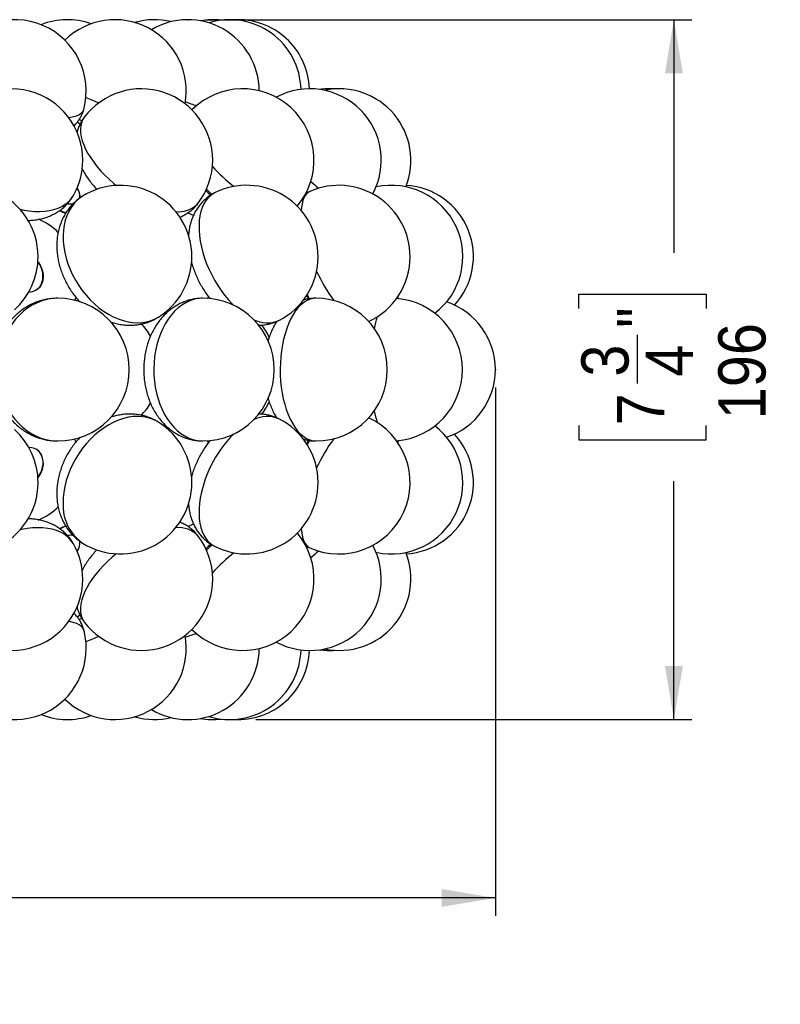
# Model space of a CAD drawing. Extents: x 0 to 297, y 0 to 420.
# Tile 16 of 24: x 117 to 159, y 192 to 247. Entities that reach past the tile are written whole.
import ezdxf

# ---------------------------------------------------------------- set-up
doc = ezdxf.new("R2010")
doc.units = 0
doc.header["$PDSIZE"] = -1
doc.linetypes.add('SLD-SOLIDO', pattern=[0])
doc.layers.get('0').update_dxf_attribs({"linetype": 'CONTINUOUS'})
doc.layers.add('FORMAT', color=7, linetype='SLD-SOLIDO')
doc.styles.add('SLDTEXTSTYLE3', font='GOTHIC.TTF', dxfattribs={"width": 0.913})
doc.dimstyles.new('SLDDIMSTYLE0', dxfattribs={"dimtxt": 2.645833, "dimasz": 3, "dimexe": 0, "dimexo": 0.0625, "dimgap": 0.661458, "dimtad": 0, "dimdec": 0, "dimlfac": 5, "dimrnd": 1e-09, "dimzin": 12, "dimtxsty": 'SLDTEXTSTYLE3', "dimsah": 1, "dimcen": 0.09, "dimazin": 3, "dimtfac": 1, "dimtdec": 0, "dimtofl": 0, "dimtmove": 0, "dimatfit": 3, "dimtolj": 1, "dimtzin": 12})

# ---------------------------------------------------------------- blocks, each defined once
blk = doc.blocks.new('_D')
at = {"layer": 'FORMAT', "color": 7}
for p, q in [((44.213, 226.168), (44.213, 196.555)), ((143.359, 226.168), (143.359, 196.555)), ((91.119, 202.885), (90.314, 202.885)), ((90.314, 202.885), (90.314, 195.752)), ((99.634, 202.885), (100.439, 202.885)), ((100.439, 202.885), (100.439, 195.752)), ((95.418, 199.591), (98.152, 199.591)), ((44.213, 197.555), (87.998, 197.555)), ((143.359, 197.555), (102.755, 197.555)), ((90.314, 195.752), (91.119, 195.752)), ((100.439, 195.752), (99.634, 195.752))]:
    blk.add_line(p, q, dxfattribs=at)
for points in [[(44.213, 197.555), (47.213, 197.055), (47.213, 198.055)], [(143.359, 197.555), (140.359, 198.055), (140.359, 197.055)]]:
    blk.add_solid(points, dxfattribs=at)
at = {"layer": 'FORMAT', "color": 7, "attachment_point": 1, "style": 'SLDTEXTSTYLE3'}
for s, insert, char_height in [('1', (95.808, 202.737), 2.646), ('19', (91.119, 200.74), 2.6458), ('"', (98.542, 200.74), 2.646), ('2', (95.808, 199.131), 2.646), ('496', (92.444, 195.067), 2.6458)]:
    blk.add_mtext(s, dxfattribs=dict(at, insert=insert, char_height=char_height))
blk = doc.blocks.new('_D_1')
at = {"layer": 'FORMAT', "color": 7}
for p, q in [((127.133, 246.782), (154.359, 246.782)), ((153.359, 246.782), (153.359, 233.721)), ((148.028, 230.6), (148.028, 231.405)), ((148.028, 231.405), (155.162, 231.405)), ((155.162, 231.405), (155.162, 230.6)), ((151.322, 226.384), (151.322, 229.118)), ((148.028, 224.04), (148.028, 223.235)), ((155.162, 223.235), (155.162, 224.04)), ((148.028, 223.235), (155.162, 223.235)), ((153.359, 207.555), (153.359, 220.919)), ((129.944, 207.555), (154.359, 207.555))]:
    blk.add_line(p, q, dxfattribs=at)
for points in [[(153.359, 246.782), (152.859, 243.782), (153.859, 243.782)], [(153.359, 207.555), (153.859, 210.555), (152.859, 210.555)]]:
    blk.add_solid(points, dxfattribs=at)
at = {"layer": 'FORMAT', "color": 7, "attachment_point": 1, "rotation": 90, "style": 'SLDTEXTSTYLE3'}
for s, insert, char_height in [('"', (150.174, 229.508), 2.646), ('196', (155.846, 224.388), 2.6458), ('3', (148.176, 226.774), 2.646), ('4', (151.782, 226.774), 2.646), ('7', (150.174, 224.04), 2.646)]:
    blk.add_mtext(s, dxfattribs=dict(at, insert=insert, char_height=char_height))

msp = doc.modelspace()

# ---------------------------------------------------------------- linework, layer by layer
at = {"color": 1, "linetype": 'SLD-SOLIDO'}
for p, q in [((120.047, 241.185), (120.199, 241.117)), ((126.666, 236.435), (126.722, 236.502)), ((126.167, 234.727), (126.178, 234.714)), ((137.886, 231.241), (137.938, 231.145)), ((127.244, 223.177), (127.275, 223.052)), ((137.938, 223.191), (137.886, 223.096)), ((126.179, 219.623), (126.167, 219.609)), ((116.829, 218.202), (116.738, 218.182))]:
    msp.add_line(p, q, dxfattribs=at)
at = {"color": 7, "linetype": 'SLD-SOLIDO'}
for p, q in [((119.946, 241.03), (120.101, 240.936)), ((126.589, 236.342), (126.72, 236.502)), ((126.142, 235.959), (126.436, 235.829)), ((117.709, 231.679), (117.719, 231.686)), ((124.744, 230.304), (124.837, 230.243)), ((117.719, 222.651), (117.709, 222.657)), ((126.436, 218.507), (126.15, 218.381)), ((126.453, 218.512), (126.389, 218.486)), ((121.035, 217.063), (121.025, 217.052)), ((120.099, 213.399), (119.945, 213.306))]:
    msp.add_line(p, q, dxfattribs=at)
at = {"color": 1, "linetype": 'SLD-SOLIDO', "flags": 128}
for points in [[(119.458, 241.292), (119.465, 241.293), (119.662, 241.329), (119.836, 241.376), (119.984, 241.433), (120.106, 241.501), (120.201, 241.577), (120.268, 241.663), (120.306, 241.752)], [(120.33, 241.314), (120.241, 241.171), (120.175, 241.01), (120.133, 240.833), (120.117, 240.642), (120.126, 240.438), (120.16, 240.223), (120.219, 239.998), (120.302, 239.765), (120.409, 239.526), (120.54, 239.282), (120.692, 239.036), (120.866, 238.788), (121.059, 238.541), (121.27, 238.297), (121.498, 238.058), (121.742, 237.825), (121.998, 237.6), (122.128, 237.492)], [(120.232, 236.886), (120.107, 236.801), (119.919, 236.644), (119.748, 236.463), (119.598, 236.26), (119.467, 236.037), (119.358, 235.795), (119.271, 235.537), (119.207, 235.263), (119.166, 234.976), (119.149, 234.678), (119.156, 234.371), (119.187, 234.058), (119.241, 233.741), (119.318, 233.422), (119.417, 233.103), (119.539, 232.788), (119.681, 232.477), (119.843, 232.175), (120.024, 231.882), (120.222, 231.601), (120.436, 231.334), (120.664, 231.083), (120.904, 230.85), (121.156, 230.637), (121.416, 230.445), (121.683, 230.275), (121.956, 230.13), (122.231, 230.009), (122.507, 229.914), (122.783, 229.846), (123.055, 229.804), (123.322, 229.79), (123.581, 229.804), (123.832, 229.845), (124.072, 229.913), (124.299, 230.007), (124.487, 230.112)], [(127.634, 237.072), (127.578, 237.042), (127.419, 236.934), (127.276, 236.801), (127.148, 236.644), (127.037, 236.463), (126.944, 236.26), (126.87, 236.037), (126.814, 235.795), (126.778, 235.537), (126.761, 235.263), (126.765, 234.976), (126.788, 234.678), (126.83, 234.371), (126.892, 234.058), (126.973, 233.741), (127.072, 233.422), (127.188, 233.103), (127.321, 232.788), (127.47, 232.477), (127.633, 232.175), (127.809, 231.882), (127.998, 231.601), (128.197, 231.334), (128.405, 231.083), (128.621, 230.85), (128.69, 230.782)], [(127.181, 237.284), (127.392, 237.083), (127.494, 236.99)], [(132.974, 237.16), (132.903, 237.123), (132.802, 237.042), (132.713, 236.934), (132.639, 236.801), (132.579, 236.644), (132.534, 236.463), (132.504, 236.26), (132.49, 236.078)], [(116.738, 236.154), (116.941, 236.112), (117.248, 236.064), (117.548, 236.037), (117.839, 236.031), (118.118, 236.047), (118.383, 236.084), (118.632, 236.141), (118.863, 236.22), (119.075, 236.318), (119.267, 236.435)], [(119.295, 235.933), (119.089, 236.027), (118.967, 236.088)], [(127.275, 231.287), (127.245, 231.162), (127.244, 231.159)], [(132.809, 231.354), (132.938, 231.162), (132.957, 231.134)], [(117.96, 231.024), (117.687, 230.918), (117.421, 230.784), (117.167, 230.624), (116.925, 230.438), (116.697, 230.228), (116.485, 229.995), (116.291, 229.741), (116.115, 229.468), (115.96, 229.179), (115.827, 228.874), (115.715, 228.557), (115.627, 228.229), (115.563, 227.893), (115.523, 227.553), (115.507, 227.209), (115.517, 226.865), (115.551, 226.523), (115.61, 226.186), (115.692, 225.857), (115.798, 225.537), (115.927, 225.229), (116.077, 224.935), (116.248, 224.658), (116.438, 224.4), (116.645, 224.162), (116.87, 223.946), (117.108, 223.754), (117.36, 223.588), (117.623, 223.448), (117.895, 223.335), (118.174, 223.251), (118.458, 223.196), (118.745, 223.17), (118.851, 223.168)], [(119.868, 231.227), (119.838, 231.162), (119.786, 231.057)], [(126.243, 231.024), (126.018, 230.918), (125.8, 230.784), (125.591, 230.624), (125.392, 230.438), (125.205, 230.228), (125.031, 229.995), (124.871, 229.741), (124.727, 229.468), (124.599, 229.179), (124.49, 228.874), (124.398, 228.557), (124.326, 228.229), (124.273, 227.893), (124.24, 227.553), (124.228, 227.209), (124.235, 226.865), (124.263, 226.523), (124.311, 226.186), (124.379, 225.857), (124.466, 225.537), (124.572, 225.229), (124.695, 224.935), (124.836, 224.658), (124.992, 224.4), (125.162, 224.162), (125.347, 223.946), (125.543, 223.754), (125.75, 223.588), (125.966, 223.448), (126.189, 223.335), (126.418, 223.251), (126.651, 223.196), (126.887, 223.17), (126.974, 223.168)], [(132.775, 231.024), (132.611, 230.918), (132.453, 230.784), (132.3, 230.624), (132.155, 230.438), (132.019, 230.228), (131.892, 229.995), (131.776, 229.741), (131.671, 229.468), (131.578, 229.179), (131.498, 228.874), (131.431, 228.557), (131.378, 228.229), (131.34, 227.893), (131.316, 227.553), (131.307, 227.209), (131.312, 226.865), (131.333, 226.523), (131.368, 226.186), (131.417, 225.857), (131.481, 225.537), (131.558, 225.229), (131.647, 224.935), (131.75, 224.658), (131.863, 224.4), (131.988, 224.162), (132.122, 223.946), (132.265, 223.754), (132.416, 223.588), (132.573, 223.448), (132.736, 223.335), (132.903, 223.251), (133.073, 223.196), (133.245, 223.17), (133.308, 223.168)], [(132.851, 231.227), (132.847, 231.162), (132.844, 231.116)], [(124.906, 230.299), (124.849, 230.33), (124.821, 230.346)], [(124.487, 224.225), (124.32, 224.319), (124.094, 224.416), (123.855, 224.486), (123.606, 224.53), (123.347, 224.546), (123.08, 224.535), (122.809, 224.496), (122.534, 224.43), (122.258, 224.338), (121.982, 224.22), (121.709, 224.076), (121.441, 223.909), (121.18, 223.719), (120.928, 223.507), (120.686, 223.276), (120.457, 223.027), (120.242, 222.762), (120.042, 222.482), (119.86, 222.19), (119.696, 221.888), (119.551, 221.579), (119.428, 221.263), (119.326, 220.945), (119.247, 220.626), (119.191, 220.309), (119.158, 219.995), (119.149, 219.688)], [(124.821, 223.991), (124.821, 223.991), (124.907, 224.038)], [(119.786, 223.279), (119.825, 223.203), (119.867, 223.111)], [(132.959, 223.205), (132.957, 223.203), (132.809, 222.983)], [(132.844, 223.226), (132.846, 223.203), (132.851, 223.11)], [(126.791, 219.688), (126.766, 219.389), (126.761, 219.101), (126.776, 218.825), (126.81, 218.565), (126.864, 218.321), (126.936, 218.096), (127.028, 217.892), (127.137, 217.709), (127.263, 217.549), (127.405, 217.414), (127.562, 217.304), (127.634, 217.265)], [(119.724, 217.405), (119.661, 217.506), (119.531, 217.67), (119.378, 217.817), (119.201, 217.946), (119.002, 218.056), (118.782, 218.147), (118.544, 218.218), (118.289, 218.268), (118.019, 218.298), (117.736, 218.306), (117.442, 218.292), (117.139, 218.258), (116.829, 218.202)], [(118.968, 218.249), (119.144, 218.335), (119.297, 218.404)], [(132.49, 218.258), (132.502, 218.096), (132.53, 217.892), (132.574, 217.709), (132.632, 217.549), (132.706, 217.414), (132.793, 217.304), (132.893, 217.22), (132.974, 217.176)], [(127.493, 217.345), (127.346, 217.211), (127.181, 217.052)], [(122.128, 216.844), (121.905, 216.657), (121.653, 216.429), (121.415, 216.193), (121.192, 215.952), (120.987, 215.707), (120.801, 215.46), (120.635, 215.212), (120.49, 214.966), (120.368, 214.724), (120.269, 214.487), (120.195, 214.256), (120.145, 214.035), (120.119, 213.824), (120.12, 213.624), (120.145, 213.438), (120.196, 213.267), (120.271, 213.112), (120.33, 213.023)], [(120.306, 212.584), (120.293, 212.623), (120.241, 212.714), (120.161, 212.795), (120.054, 212.868), (119.919, 212.931), (119.759, 212.983), (119.575, 213.025), (119.458, 213.044)], [(120.195, 213.218), (120.184, 213.213), (120.047, 213.151)]]:
    msp.add_lwpolyline(points, dxfattribs=at)
at = {"color": 7, "linetype": 'SLD-SOLIDO', "flags": 128}
for points in [[(120.998, 237.313), (121.016, 237.293), (121.035, 237.273)], [(127.147, 237.209), (127.273, 237.084), (127.421, 236.946)], [(117.736, 233.217), (117.766, 233.177), (117.865, 233.019), (117.944, 232.853), (117.999, 232.68), (118.03, 232.508), (118.037, 232.338), (118.018, 232.176), (117.974, 232.025), (117.907, 231.89), (117.817, 231.773), (117.719, 231.686)], [(132.785, 231.317), (132.918, 231.138), (132.926, 231.128)], [(132.923, 223.204), (132.918, 223.199), (132.785, 223.02)], [(117.735, 221.136), (117.779, 221.197), (117.874, 221.357), (117.948, 221.525), (117.998, 221.698), (118.025, 221.87), (118.026, 222.039), (118.002, 222.199), (117.953, 222.347), (117.881, 222.478), (117.787, 222.591), (117.675, 222.682), (117.545, 222.748), (117.402, 222.789), (117.25, 222.802), (117.23, 222.802)], [(117.883, 221.35), (117.788, 221.19), (117.736, 221.119)], [(127.422, 217.391), (127.273, 217.252), (127.147, 217.128)]]:
    msp.add_lwpolyline(points, dxfattribs=at)
at = {"color": 7, "linetype": 'SLD-SOLIDO'}
for centre, radius, start, end in [((116.441, 242.782), 4, 345.0809, 148.6101), ((119.39, 242.782), 4, 70.5887, 111.6319), ((122.049, 242.782), 4, 349.7868, 134.5064), ((124.277, 242.782), 4, 76.5824, 106.1706), ((126.133, 242.782), 4, 0.2344, 120.7002), ((127.52, 242.782), 4, 83.1519, 99.9821), ((128.474, 242.782), 4, 1.3637, 107.0124), ((128.944, 242.782), 4, 1.8061, 93.3731), ((116.246, 238.908), 4, 0, 150.3805), ((123.526, 238.908), 4, 0, 143.0274), ((129.202, 238.908), 4, 319.7559, 135.1967), ((132.969, 238.908), 4, 331.7488, 118.0914), ((134.077, 238.908), 4, 86.0812, 97.9611), ((134.624, 238.908), 4, 338.1365, 101.9375), ((116.246, 238.908), 4, 330.3805, 0), ((123.526, 238.908), 4, 323.0274, 0), ((113.746, 233.499), 4, 0, 131.9618), ((119.353, 236.885), 0.734, 350.3572, 38.5164), ((119.364, 236.899), 0.731, 349.5953, 38.7987), ((122.36, 233.499), 4, 0, 122.1337), ((129.433, 233.499), 4, 0, 116.7242), ((134.585, 233.499), 4, 0, 113.7448), ((137.537, 233.499), 4, 307.4656, 102.4227), ((138.13, 233.499), 4, 317.2632, 86.6381), ((119.559, 237.41), 0.956, 260.0003, 280.3143), ((113.746, 233.499), 4, 311.9618, 0), ((122.36, 233.499), 4, 302.1337, 0), ((129.433, 233.499), 4, 296.7242, 0), ((134.585, 233.499), 4, 294.7737, 0), ((116.804, 232.417), 1.217, 333.9983, 40.0747), ((117.261, 232.287), 0.754, 267.6514, 327.5933), ((118.851, 227.168), 4, 0, 90), ((126.974, 227.168), 4, 0, 90), ((133.308, 227.168), 4, 0, 90), ((137.512, 227.168), 4, 274.5033, 85.4967), ((139.359, 227.168), 4, 288.508, 71.492), ((118.851, 227.168), 4, 270, 0), ((126.974, 227.168), 4, 270, 0), ((133.308, 227.168), 4, 270, 0), ((122.36, 220.837), 4, 0, 57.8663), ((129.433, 220.837), 4, 0, 63.2758), ((134.585, 220.837), 4, 246.2552, 65.2263), ((113.746, 220.837), 4, 0, 48.0382), ((137.537, 220.837), 4, 257.5773, 52.5344), ((138.13, 220.837), 4, 273.3619, 42.7368), ((117.026, 221.903), 1.019, 327.18, 47.2308), ((113.746, 220.837), 4, 228.0382, 0), ((122.36, 220.837), 4, 237.8663, 0), ((129.433, 220.837), 4, 243.2758, 0), ((129.202, 215.428), 4, 224.8033, 40.2441), ((119.559, 216.94), 0.942, 79.6102, 99.8258), ((119.313, 217.464), 0.773, 322.5801, 6.8846), ((119.345, 217.444), 0.75, 321.7021, 8.2647), ((123.526, 215.428), 4, 0, 36.9726), ((116.246, 215.428), 4, 0, 29.6195), ((132.969, 215.428), 4, 241.9086, 28.2512), ((134.624, 215.428), 4, 258.0625, 21.8635), ((116.246, 215.428), 4, 209.6195, 0), ((123.526, 215.428), 4, 216.9726, 0), ((116.441, 211.555), 4, 0, 14.9191), ((122.049, 211.555), 4, 225.4936, 10.2132), ((116.441, 211.555), 4, 211.3899, 0), ((126.133, 211.555), 4, 239.2998, 359.7656), ((128.474, 211.555), 4, 252.9876, 358.6363), ((128.944, 211.555), 4, 266.6269, 358.1939), ((134.077, 215.428), 4, 262.0389, 273.9188), ((119.39, 211.555), 4, 248.3681, 289.4113), ((124.277, 211.555), 4, 253.8294, 283.4176), ((127.52, 211.555), 4, 260.0179, 276.8481)]:
    msp.add_arc(centre, radius, start, end, dxfattribs=at)
at = {"color": 1, "linetype": 'SLD-SOLIDO'}
for centre, radius, start, end in [((126.688, 256.944), 15.815, 246.6676, 249.5177), ((135.158, 266.494), 25.977, 249.3664, 250.8071), ((135.519, 245.954), 10.904, 222.7333, 231.3877), ((144.384, 250.277), 16.934, 227.8602, 229.8251), ((118.403, 237.689), 1.523, 304.5395, 330.1355), ((125.633, 237.52), 1.499, 263.2118, 313.5983), ((116.393, 232.301), 3.567, 45.872, 67.4639), ((141.742, 236.527), 9.236, 204.6443, 216.4465), ((118.853, 228.34), 2.828, 90.0396, 108.3908), ((126.978, 229.223), 1.945, 90.1229, 112.2187), ((133.317, 230.082), 1.086, 90.4282, 119.8898), ((121.608, 227.65), 2.816, 29.8396, 47.6165), ((130.581, 231.417), 1.627, 242.0029, 293.5631), ((128.009, 227.871), 2.896, 22.168, 38.4891), ((142.763, 228.25), 6.31, 162.6784, 168.7789), ((121.617, 226.678), 2.803, 312.329, 330.1271), ((127.954, 226.498), 2.96, 321.5474, 337.6363), ((142.86, 226.111), 6.409, 191.2685, 197.2742), ((130.581, 222.926), 1.621, 66.3352, 118.0988), ((133.474, 218.806), 6.741, 135.2146, 172.4846), ((141.925, 217.702), 9.447, 143.6855, 155.2238), ((121.719, 219.55), 2.573, 176.9437, 234.7128), ((116.401, 222.024), 3.553, 292.3682, 314.1362), ((125.627, 216.826), 1.488, 42.6407, 96.6199), ((135.538, 208.362), 10.932, 128.6234, 137.2557), ((144.484, 203.945), 17.087, 130.1836, 132.131), ((126.698, 197.369), 15.84, 110.4846, 113.3301), ((135.113, 187.966), 25.846, 109.1892, 110.6372)]:
    msp.add_arc(centre, radius, start, end, dxfattribs=at)
at = {"color": 7, "linetype": 'SLD-SOLIDO'}
for points, knots in [([(119.754, 240.823), (119.774, 240.841), (119.847, 240.908), (119.957, 241.041), (120.081, 241.218), (120.186, 241.414), (120.262, 241.594), (120.292, 241.711), (120.303, 241.753)], [0, 0, 0, 0, 0.076649, 0.275187, 0.472607, 0.669339, 0.88356, 1, 1, 1, 1]), ([(120.332, 241.313), (120.324, 241.303), (120.263, 241.229), (120.17, 241.077), (120.058, 240.859), (119.975, 240.649), (119.94, 240.509), (119.924, 240.448)], [0, 0, 0, 0, 0.040448, 0.296545, 0.550263, 0.80265, 1, 1, 1, 1]), ([(120.212, 238.426), (120.219, 238.411), (120.268, 238.305), (120.381, 238.115), (120.55, 237.855), (120.742, 237.604), (120.891, 237.426), (120.98, 237.334), (120.994, 237.319)], [0, 0, 0, 0, 0.037563, 0.265821, 0.497121, 0.727999, 0.957046, 1, 1, 1, 1]), ([(120.236, 236.885), (120.203, 236.865), (120.091, 236.798), (119.916, 236.661), (119.712, 236.476), (119.527, 236.272), (119.361, 236.051), (119.215, 235.815), (119.089, 235.564), (118.985, 235.3), (118.902, 235.024), (118.841, 234.738), (118.804, 234.443), (118.79, 234.14), (118.8, 233.832), (118.833, 233.52), (118.89, 233.208), (118.971, 232.896), (119.074, 232.588), (119.199, 232.286), (119.345, 231.992), (119.511, 231.707), (119.696, 231.434), (119.892, 231.18), (120.034, 231.027), (120.101, 230.954)], [0, 0, 0, 0, 0.017392, 0.059497, 0.10147, 0.143421, 0.185467, 0.227719, 0.270287, 0.313268, 0.356742, 0.400765, 0.44536, 0.490512, 0.53617, 0.582252, 0.628662, 0.675305, 0.722103, 0.768991, 0.815947, 0.862972, 0.910083, 0.9573, 1, 1, 1, 1]), ([(118.942, 236.075), (119.005, 236.122), (119.141, 236.222), (119.331, 236.4), (119.507, 236.603), (119.638, 236.781), (119.701, 236.896), (119.721, 236.933)], [0, 0, 0, 0, 0.2014333, 0.4347118, 0.6645253, 0.8910217, 1, 1, 1, 1]), ([(127.636, 237.07), (127.612, 237.059), (127.511, 237.012), (127.346, 236.905), (127.145, 236.753), (126.961, 236.581), (126.795, 236.392), (126.647, 236.187), (126.518, 235.967), (126.408, 235.733), (126.317, 235.485), (126.247, 235.224), (126.196, 234.953), (126.18, 234.767), (126.172, 234.674)], [0, 0, 0, 0, 0.026883, 0.112763, 0.19805, 0.283089, 0.368261, 0.453975, 0.540667, 0.628797, 0.718828, 0.811181, 0.906151, 1, 1, 1, 1]), ([(132.975, 237.159), (132.96, 237.153), (132.876, 237.12), (132.799, 237.074), (132.736, 237.036)], [0, 0, 0, 0, 0.177475, 1, 1, 1, 1]), ([(125.672, 235.716), (125.707, 235.729), (125.817, 235.77), (126, 235.865), (126.215, 236.001), (126.416, 236.161), (126.532, 236.283), (126.589, 236.342)], [0, 0, 0, 0, 0.1015648, 0.3164208, 0.5519528, 0.7824156, 1, 1, 1, 1]), ([(117.185, 235.529), (117.264, 235.532), (117.448, 235.537), (117.721, 235.576), (118.002, 235.637), (118.26, 235.718), (118.514, 235.823), (118.742, 235.941), (118.882, 236.035), (118.942, 236.075)], [0, 0, 0, 0, 0.124517, 0.292487, 0.44084, 0.586053, 0.728262, 0.883436, 1, 1, 1, 1]), ([(118.961, 236.089), (119.038, 236.049), (119.147, 235.992), (119.259, 235.944), (119.291, 235.93)], [0, 0, 0, 0, 0.707429, 1, 1, 1, 1]), ([(126.337, 233.186), (126.343, 233.164), (126.374, 233.04), (126.45, 232.814), (126.565, 232.512), (126.699, 232.216), (126.848, 231.927), (127.015, 231.648), (127.194, 231.381), (127.324, 231.215), (127.389, 231.133)], [0, 0, 0, 0, 0.028876, 0.168506, 0.307533, 0.446203, 0.584855, 0.723847, 0.863491, 1, 1, 1, 1]), ([(117.796, 230.998), (117.725, 230.973), (117.56, 230.915), (117.31, 230.799), (117.049, 230.652), (116.8, 230.482), (116.564, 230.291), (116.343, 230.079), (116.138, 229.847), (115.95, 229.598), (115.782, 229.331), (115.633, 229.051), (115.505, 228.757), (115.399, 228.452), (115.315, 228.138), (115.255, 227.816), (115.219, 227.49), (115.208, 227.162), (115.22, 226.833), (115.258, 226.505), (115.319, 226.181), (115.405, 225.864), (115.514, 225.555), (115.647, 225.256), (115.801, 224.971), (115.977, 224.7), (116.173, 224.446), (116.388, 224.211), (116.62, 223.997), (116.867, 223.805), (117.127, 223.637), (117.398, 223.493), (117.679, 223.375), (117.967, 223.282), (118.259, 223.217), (118.555, 223.176), (118.753, 223.171), (118.852, 223.168)], [0, 0, 0, 0, 0.021117, 0.048839, 0.07662, 0.104523, 0.132567, 0.160769, 0.189135, 0.217665, 0.246354, 0.275191, 0.30416, 0.333244, 0.362428, 0.391695, 0.421032, 0.450428, 0.479874, 0.50936, 0.538875, 0.568407, 0.597943, 0.627464, 0.656946, 0.686363, 0.715688, 0.744891, 0.773946, 0.802832, 0.831534, 0.860046, 0.88837, 0.916516, 0.9445, 0.972347, 1, 1, 1, 1]), ([(118.853, 231.165), (118.791, 231.165), (118.63, 231.166), (118.372, 231.137), (118.08, 231.084), (117.891, 231.027), (117.796, 230.998)], [0, 0, 0, 0, 0.174016, 0.449142, 0.72394, 1, 1, 1, 1]), ([(125.9, 230.959), (125.83, 230.929), (125.676, 230.863), (125.448, 230.736), (125.217, 230.58), (124.998, 230.402), (124.791, 230.204), (124.597, 229.984), (124.419, 229.745), (124.257, 229.488), (124.112, 229.214), (123.986, 228.925), (123.879, 228.624), (123.794, 228.313), (123.729, 227.994), (123.685, 227.669), (123.663, 227.341), (123.662, 227.011), (123.683, 226.681), (123.727, 226.354), (123.792, 226.031), (123.879, 225.714), (123.988, 225.405), (124.119, 225.106), (124.272, 224.821), (124.446, 224.552), (124.639, 224.301), (124.85, 224.071), (125.077, 223.865), (125.318, 223.684), (125.57, 223.529), (125.831, 223.401), (126.099, 223.301), (126.371, 223.228), (126.646, 223.184), (126.849, 223.166), (126.958, 223.17), (126.976, 223.17)], [0, 0, 0, 0, 0.022479, 0.049627, 0.07697, 0.104639, 0.132686, 0.161144, 0.190016, 0.219278, 0.248874, 0.278734, 0.308779, 0.338941, 0.369159, 0.399409, 0.429689, 0.460012, 0.490398, 0.520865, 0.551435, 0.582125, 0.612936, 0.643843, 0.674776, 0.705648, 0.73635, 0.766767, 0.7968, 0.826381, 0.85548, 0.8841, 0.912272, 0.940045, 0.967481, 0.994648, 1, 1, 1, 1]), ([(126.975, 231.166), (126.907, 231.165), (126.75, 231.164), (126.503, 231.133), (126.237, 231.076), (126.037, 231.012), (125.926, 230.969), (125.9, 230.959)], [0, 0, 0, 0, 0.183067, 0.430069, 0.676418, 0.922854, 1, 1, 1, 1]), ([(133.308, 231.167), (133.236, 231.166), (133.082, 231.163), (132.85, 231.125), (132.685, 231.09), (132.606, 231.061), (132.602, 231.059)], [0, 0, 0, 0, 0.299717, 0.642711, 0.983526, 1, 1, 1, 1]), ([(121.809, 229.842), (121.884, 229.817), (122.059, 229.76), (122.337, 229.702), (122.64, 229.664), (122.94, 229.655), (123.235, 229.673), (123.522, 229.719), (123.799, 229.791), (124.065, 229.888), (124.295, 229.995), (124.43, 230.079), (124.486, 230.114)], [0, 0, 0, 0, 0.084538, 0.195115, 0.304319, 0.411992, 0.518087, 0.622653, 0.725814, 0.827748, 0.928668, 1, 1, 1, 1]), ([(130.099, 229.66), (130.105, 229.66), (130.202, 229.656), (130.388, 229.673), (130.653, 229.715), (130.906, 229.787), (131.1, 229.859), (131.204, 229.915), (131.231, 229.93)], [0, 0, 0, 0, 0.015336, 0.248316, 0.476452, 0.700048, 0.92001, 1, 1, 1, 1]), ([(131.119, 229.875), (131.101, 229.848), (131.03, 229.742), (130.922, 229.539), (130.796, 229.267), (130.697, 229.007), (130.647, 228.835), (130.627, 228.764)], [0, 0, 0, 0, 0.081098, 0.322586, 0.570765, 0.822918, 1, 1, 1, 1]), ([(130.626, 225.572), (130.631, 225.552), (130.664, 225.428), (130.743, 225.207), (130.866, 224.91), (130.992, 224.661), (131.084, 224.517), (131.119, 224.462)], [0, 0, 0, 0, 0.047583, 0.306217, 0.569648, 0.837024, 1, 1, 1, 1]), ([(124.486, 224.222), (124.434, 224.254), (124.304, 224.336), (124.082, 224.441), (123.824, 224.538), (123.558, 224.609), (123.285, 224.656), (123.007, 224.679), (122.726, 224.677), (122.443, 224.651), (122.159, 224.598), (121.945, 224.545), (121.829, 224.502), (121.805, 224.493)], [0, 0, 0, 0, 0.066482, 0.165794, 0.264856, 0.36394, 0.463315, 0.563247, 0.663986, 0.765754, 0.868728, 0.97302, 1, 1, 1, 1]), ([(131.231, 224.407), (131.186, 224.43), (131.066, 224.492), (130.859, 224.565), (130.615, 224.629), (130.366, 224.665), (130.192, 224.68), (130.102, 224.677), (130.095, 224.676)], [0, 0, 0, 0, 0.12772, 0.342464, 0.555926, 0.769031, 0.982753, 1, 1, 1, 1]), ([(124.835, 224.095), (124.829, 224.091), (124.797, 224.072), (124.768, 224.05), (124.744, 224.031)], [0, 0, 0, 0, 0.193589, 1, 1, 1, 1]), ([(120.105, 223.385), (120.089, 223.369), (119.996, 223.277), (119.842, 223.091), (119.643, 222.829), (119.463, 222.552), (119.302, 222.264), (119.161, 221.965), (119.041, 221.657), (118.943, 221.343), (118.868, 221.023), (118.818, 220.701), (118.795, 220.422), (118.794, 220.251), (118.794, 220.188)], [0, 0, 0, 0, 0.018995, 0.110738, 0.202609, 0.294622, 0.386814, 0.479224, 0.571893, 0.664853, 0.758098, 0.851549, 0.945046, 1, 1, 1, 1]), ([(127.388, 223.2), (127.339, 223.139), (127.222, 222.994), (127.055, 222.75), (126.885, 222.474), (126.732, 222.188), (126.594, 221.894), (126.474, 221.592), (126.387, 221.338), (126.347, 221.185), (126.334, 221.136)], [0, 0, 0, 0, 0.102886, 0.241584, 0.379738, 0.517624, 0.655598, 0.793987, 0.933142, 1, 1, 1, 1]), ([(132.589, 223.283), (132.652, 223.264), (132.796, 223.219), (133.029, 223.183), (133.207, 223.165), (133.301, 223.169), (133.31, 223.17)], [0, 0, 0, 0, 0.268628, 0.618497, 0.962255, 1, 1, 1, 1]), ([(118.794, 220.188), (118.796, 220.119), (118.8, 219.945), (118.83, 219.668), (118.889, 219.361), (118.974, 219.066), (119.084, 218.784), (119.217, 218.517), (119.372, 218.269), (119.547, 218.04), (119.741, 217.831), (119.953, 217.645), (120.118, 217.519), (120.216, 217.462), (120.235, 217.451)], [0, 0, 0, 0, 0.062826, 0.159316, 0.2554, 0.350407, 0.444149, 0.536537, 0.627572, 0.717331, 0.805946, 0.893588, 0.980451, 1, 1, 1, 1]), ([(126.175, 219.646), (126.175, 219.624), (126.18, 219.507), (126.211, 219.301), (126.266, 219.029), (126.344, 218.771), (126.441, 218.528), (126.556, 218.299), (126.695, 218.078), (126.858, 217.867), (127.045, 217.672), (127.248, 217.501), (127.445, 217.364), (127.579, 217.296), (127.636, 217.267)], [0, 0, 0, 0, 0.021357, 0.118609, 0.21357, 0.306024, 0.396063, 0.483961, 0.570065, 0.664229, 0.756331, 0.846474, 0.935024, 1, 1, 1, 1]), ([(119.721, 217.404), (119.704, 217.436), (119.645, 217.545), (119.521, 217.716), (119.353, 217.913), (119.166, 218.092), (118.962, 218.252), (118.743, 218.394), (118.51, 218.516), (118.263, 218.617), (118.003, 218.699), (117.73, 218.759), (117.455, 218.798), (117.269, 218.805), (117.18, 218.809)], [0, 0, 0, 0, 0.036481, 0.122033, 0.207132, 0.292102, 0.377289, 0.463048, 0.549748, 0.637756, 0.727415, 0.819001, 0.912668, 1, 1, 1, 1]), ([(126.719, 217.833), (126.701, 217.858), (126.636, 217.949), (126.502, 218.091), (126.32, 218.255), (126.123, 218.398), (125.912, 218.518), (125.761, 218.592), (125.68, 218.62), (125.674, 218.622)], [0, 0, 0, 0, 0.068725, 0.253675, 0.43703, 0.619608, 0.802306, 0.986113, 1, 1, 1, 1]), ([(119.292, 218.405), (119.261, 218.392), (119.149, 218.346), (119.04, 218.289), (118.962, 218.248)], [0, 0, 0, 0, 0.280496, 1, 1, 1, 1]), ([(121.023, 217.047), (120.998, 217.021), (120.897, 216.918), (120.737, 216.726), (120.543, 216.471), (120.369, 216.202), (120.256, 216.011), (120.209, 215.907), (120.206, 215.9)], [0, 0, 0, 0, 0.074707, 0.295657, 0.520291, 0.749242, 0.98253, 1, 1, 1, 1]), ([(132.726, 217.308), (132.739, 217.299), (132.816, 217.247), (132.902, 217.209), (132.973, 217.177)], [0, 0, 0, 0, 0.173795, 1, 1, 1, 1]), ([(119.923, 213.889), (119.924, 213.883), (119.942, 213.791), (120.001, 213.62), (120.102, 213.383), (120.213, 213.183), (120.298, 213.07), (120.332, 213.025)], [0, 0, 0, 0, 0.019181, 0.293303, 0.56163, 0.824575, 1, 1, 1, 1]), ([(120.303, 212.584), (120.294, 212.618), (120.268, 212.725), (120.198, 212.897), (120.095, 213.094), (119.973, 213.275), (119.858, 213.416), (119.78, 213.489), (119.753, 213.514)], [0, 0, 0, 0, 0.0953, 0.300555, 0.502259, 0.701213, 0.89825, 1, 1, 1, 1])]:
    msp.add_open_spline(points, degree=3, knots=knots, dxfattribs=at)
at = {"layer": 'FORMAT', "color": 7}
for p in [(126.133, 246.782), (143.359, 227.168), (128.944, 207.555)]:
    msp.add_point(p, dxfattribs=at)

# ---------------------------------------------------------------- dimensions: what is measured, and where the dimension line sits
dim = msp.add_linear_dim(base=(153.359, 246.782), p1=(128.944, 207.555), p2=(126.133, 246.782), angle=90, dimstyle='SLDDIMSTYLE0', dxfattribs=at)
dim.commit()
dim.dimension.update_dxf_attribs({"geometry": '_D_1', "text_midpoint": (153.359, 227.32), "dimtype": 160})
dim = msp.add_linear_dim(base=(44.213, 197.555), p1=(143.359, 227.168), p2=(44.213, 227.168), dimstyle='SLDDIMSTYLE0', dxfattribs=at)
dim.commit()
dim.dimension.update_dxf_attribs({"geometry": '_D', "text_midpoint": (95.376, 197.555), "dimtype": 160})

doc.saveas('drawing.dxf')
